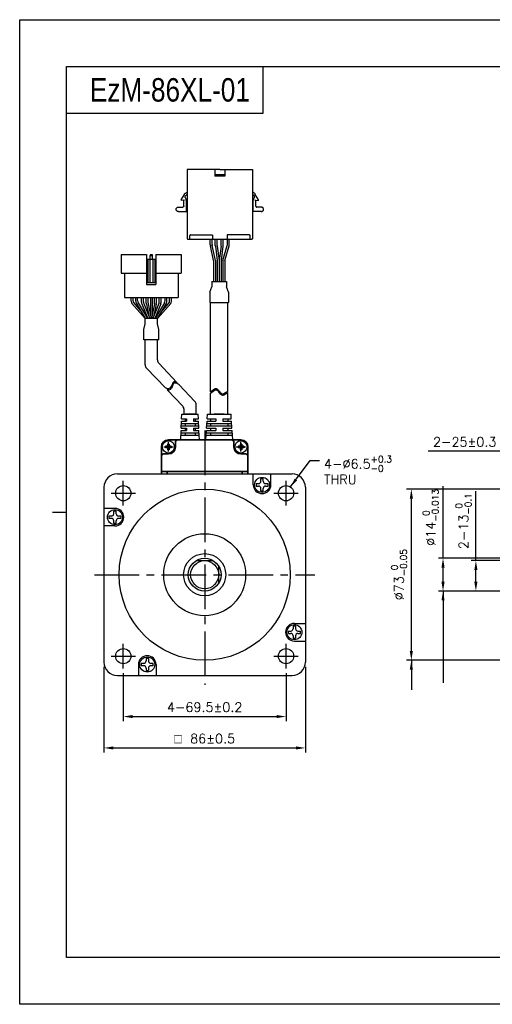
# Model space of a CAD drawing. Header units: millimetres. Extents: x 0 to 594, y 0 to 420.
# Tile 1 of 4: x 0 to 202, y 0 to 420. Entities that reach past the tile are written whole.
import ezdxf

# ---------------------------------------------------------------- set-up
doc = ezdxf.new("R2010")
doc.units = ezdxf.units.MM
doc.header["$PDSIZE"] = -1
for name, pattern in [('AI-Linetype-1', [7.92, 5.04, -2.88]), ('AI-Linetype-2', [7.92, 5.04, -2.88]), ('CENTER2', [28.575, 19.05, -3.175, 3.175, -3.175])]:
    doc.linetypes.add(name, pattern=pattern)
doc.layers.add('DIM', color=3, linetype='Continuous')
doc.layers.add('Layer 1', color=7, linetype='Continuous')
doc.layers.add('Visible (ISO)', color=7, linetype='Continuous', lineweight=35)
doc.styles.add('H', font='txt')
doc.styles.get("Standard").update_dxf_attribs({"font": 'txt.shx', "bigfont": 'whgtxt.shx'})
doc.dimstyles.new('ISO-25', dxfattribs={"dimtxt": 2.5, "dimasz": 2.5, "dimexe": 1.25, "dimexo": 0.625, "dimtad": 1, "dimtxsty": 'Standard', "dimcen": 2.5, "dimadec": 0, "dimazin": 0, "dimtfac": 1, "dimtmove": 0, "dimatfit": 3, "dimfxl": 0, "dimarcsym": 0})

# ---------------------------------------------------------------- blocks, each defined once
blk = doc.blocks.new('*D15')
at = {"color": 8, "lineweight": -2}
for p, q in [((209.75, 235.9), (174.42, 235.9)), ((209.75, 191.25), (209.75, 237.9)), ((230.75, 235.9), (213.75, 235.9)), ((234.75, 191.25), (234.75, 237.9))]:
    blk.add_line(p, q, dxfattribs=at)
at = {"color": 8}
for points in [[(213.75, 236.57), (213.75, 235.24), (209.75, 235.9)], [(230.75, 236.57), (230.75, 235.24), (234.75, 235.9)]]:
    blk.add_solid(points, dxfattribs=at)
at = {"layer": 'Defpoints', "color": 0}
for p in [(209.75, 235.9), (209.75, 189.25), (234.75, 189.25)]:
    blk.add_point(p, dxfattribs=at)
at = {"color": 3, "insert": (190.08, 239.9), "char_height": 4, "attachment_point": 5}
blk.add_mtext('\\A1;2-25±0.3', dxfattribs=at)
blk = doc.blocks.new('*D16')
at = {"color": 8, "lineweight": -2}
for p, q in [((243.15, 219.75), (165.28, 219.75)), ((167.28, 215.75), (167.28, 150.75)), ((243.15, 146.75), (165.28, 146.75))]:
    blk.add_line(p, q, dxfattribs=at)
at = {"color": 8}
for points in [[(166.62, 215.75), (167.95, 215.75), (167.28, 219.75)], [(166.62, 150.75), (167.95, 150.75), (167.28, 146.75)]]:
    blk.add_solid(points, dxfattribs=at)
at = {"layer": 'Defpoints', "color": 0}
for p in [(245.15, 219.75), (167.28, 146.75), (245.15, 146.75)]:
    blk.add_point(p, dxfattribs=at)
at = {"color": 3, "insert": (162.02, 183.25), "char_height": 4, "attachment_point": 5, "rotation": 90}
blk.add_mtext('\\A1;%%C73{\\H2.800000;\\S 0^ -0.05;}', dxfattribs=at)
blk = doc.blocks.new('*D19')
at = {"color": 8, "lineweight": -2}
for p, q in [((36.01, 143.95), (36.01, 107.35)), ((122.01, 143.95), (122.01, 107.35)), ((40.01, 109.35), (118.01, 109.35))]:
    blk.add_line(p, q, dxfattribs=at)
at = {"color": 8}
for points in [[(40.01, 110.01), (40.01, 108.68), (36.01, 109.35)], [(118.01, 110.01), (118.01, 108.68), (122.01, 109.35)]]:
    blk.add_solid(points, dxfattribs=at)
at = {"layer": 'Defpoints', "color": 0}
for p in [(36.01, 145.95), (122.01, 145.95), (122.01, 109.35)]:
    blk.add_point(p, dxfattribs=at)
at = {"color": 3, "insert": (79.01, 113.35), "char_height": 4, "attachment_point": 5}
blk.add_mtext('\\A1;{\\Famgdt|c129;o} 86±0.5', dxfattribs=at)
blk = doc.blocks.new('*D10')
at = {"color": 8, "lineweight": -2}
for p, q in [((44.26, 141.25), (44.26, 120.75)), ((113.76, 141.25), (113.76, 120.75)), ((48.26, 122.75), (109.76, 122.75))]:
    blk.add_line(p, q, dxfattribs=at)
at = {"color": 8}
for points in [[(48.26, 123.41), (48.26, 122.08), (44.26, 122.75)], [(109.76, 123.41), (109.76, 122.08), (113.76, 122.75)]]:
    blk.add_solid(points, dxfattribs=at)
at = {"layer": 'Defpoints', "color": 0}
for p in [(44.26, 143.25), (113.76, 143.25), (113.76, 122.75)]:
    blk.add_point(p, dxfattribs=at)
at = {"color": 3, "insert": (79.01, 126.75), "char_height": 4, "attachment_point": 5}
blk.add_mtext('\\A1;4-69.5±0.2', dxfattribs=at)
blk = doc.blocks.new('*D12')
at = {"color": 8, "lineweight": -2}
for p, q in [((194.85, 189.25), (194.85, 218.92)), ((207.75, 189.25), (192.85, 189.25)), ((194.85, 180.25), (194.85, 185.25)), ((208.75, 176.25), (192.85, 176.25))]:
    blk.add_line(p, q, dxfattribs=at)
at = {"color": 8}
for points in [[(194.18, 185.25), (195.51, 185.25), (194.85, 189.25)], [(194.18, 180.25), (195.51, 180.25), (194.85, 176.25)]]:
    blk.add_solid(points, dxfattribs=at)
at = {"layer": 'Defpoints', "color": 0}
for p in [(194.85, 189.25), (209.75, 189.25), (210.75, 176.25)]:
    blk.add_point(p, dxfattribs=at)
at = {"color": 3, "insert": (189.58, 206.09), "char_height": 4, "attachment_point": 5, "rotation": 90}
blk.add_mtext('\\A1;2-13{\\H2.800000;\\S 0^ -0.1;}', dxfattribs=at)
blk = doc.blocks.new('*D13')
at = {"color": 8, "lineweight": -2}
for p, q in [((180.82, 190.25), (180.82, 221.05)), ((234.48, 190.25), (178.82, 190.25)), ((180.82, 180.25), (180.82, 186.25)), ((208.75, 176.25), (178.82, 176.25))]:
    blk.add_line(p, q, dxfattribs=at)
at = {"color": 8}
for points in [[(180.15, 186.25), (181.49, 186.25), (180.82, 190.25)], [(180.15, 180.25), (181.49, 180.25), (180.82, 176.25)]]:
    blk.add_solid(points, dxfattribs=at)
at = {"layer": 'Defpoints', "color": 0}
for p in [(180.82, 190.25), (236.48, 190.25), (210.75, 176.25)]:
    blk.add_point(p, dxfattribs=at)
at = {"color": 3, "insert": (175.55, 207.65), "char_height": 4, "attachment_point": 5, "rotation": 90}
blk.add_mtext('\\A1;%%C14{\\H2.800000;\\S 0^ -0.013;}', dxfattribs=at)

msp = doc.modelspace()

# ---------------------------------------------------------------- linework, layer by layer
for p, q in [((103.8419, 400), (103.8419, 380)), ((103.8419, 380), (20, 380)), ((68.9933, 343.1833), (68.9933, 342.8967)), ((81.4246, 323.986), (81.4246, 326.2657)), ((82.7619, 317.2657), (81.4654, 323.584)), ((82.2246, 324.0672), (82.2246, 326.2657)), ((83.5785, 317.2657), (82.2654, 323.6652)), ((83.5607, 323.6712), (83.5607, 326.2657)), ((83.5782, 323.4076), (84.3946, 317.2657)), ((84.3607, 323.7241), (84.3607, 326.2657)), ((84.3782, 323.4606), (85.2016, 317.2657)), ((84.6414, 326.2684), (84.6414, 326.2577)), ((86.0433, 323.4606), (85.2198, 317.2657)), ((86.8433, 323.4076), (86.0268, 317.2657)), ((86.0607, 323.7241), (86.0607, 326.2657)), ((86.8429, 317.2657), (88.662, 323.7154)), ((86.8607, 323.6712), (86.8607, 326.2657)), ((87.6741, 317.2657), (89.462, 323.6047)), ((88.7371, 324.2583), (88.7371, 326.2657)), ((89.5371, 324.1476), (89.5371, 326.2657)), ((54.2193, 319.874), (54.2193, 307.074)), ((55.9193, 319.874), (55.7193, 319.374)), ((55.7193, 317.874), (55.7193, 319.374)), ((55.7193, 319.374), (56.7193, 319.374)), ((55.9193, 319.874), (56.5193, 319.874)), ((56.5193, 319.874), (56.7193, 319.374)), ((56.7193, 317.874), (56.7193, 319.374)), ((58.2193, 319.874), (58.2193, 307.074)), ((58.2193, 319.874), (69.0193, 319.874)), ((69.0193, 319.874), (69.0193, 311.874)), ((54.2193, 317.874), (58.2193, 317.874)), ((54.7193, 317.874), (54.7193, 307.874)), ((55.6193, 317.874), (55.6193, 307.874)), ((56.8193, 317.874), (56.8193, 307.874)), ((57.7193, 317.874), (57.7193, 307.874)), ((82.7619, 317.2657), (82.7619, 308.309)), ((83.5785, 317.2657), (83.5785, 308.309)), ((84.3946, 317.2657), (84.3946, 308.309)), ((85.2016, 317.2657), (85.2016, 308.309)), ((86.0268, 317.2657), (86.0268, 308.309)), ((86.8429, 317.2657), (86.8429, 308.309)), ((87.6741, 317.2657), (87.6741, 308.309)), ((43.4193, 311.874), (54.2193, 311.874)), ((44.7193, 311.874), (44.7193, 301.474)), ((58.2193, 311.874), (69.0193, 311.874)), ((67.7193, 311.874), (67.7193, 301.474)), ((54.2193, 307.874), (58.2193, 307.874)), ((54.2193, 307.074), (58.2193, 307.074)), ((82.1198, 308.309), (88.3198, 308.309)), ((82.1198, 308.309), (82.1198, 306.0603)), ((88.3198, 308.309), (88.3198, 306.0603)), ((81.2198, 303.7358), (82.1198, 306.0603)), ((81.2198, 303.7358), (81.2198, 299.3246)), ((89.2198, 303.7344), (88.3198, 306.0603)), ((89.2198, 303.7344), (89.2198, 299.3246)), ((44.7193, 301.474), (67.7193, 301.474)), ((49.5786, 301.474), (62.8786, 301.474)), ((55.8286, 301.474), (55.8286, 294.3568)), ((56.6286, 301.474), (56.6286, 294.3568)), ((81.2198, 299.3246), (89.2198, 299.3246)), ((81.47, 261.2515), (81.47, 299.3246)), ((88.97, 261.4824), (88.97, 299.3246)), ((53.6193, 272.7774), (53.6193, 283.4896)), ((58.8193, 283.4896), (53.6193, 283.4896)), ((58.8193, 274.8562), (58.8193, 283.4896)), ((59.3705, 273.4774), (67.1722, 265.2791)), ((54.1705, 271.3986), (62.2387, 262.9202)), ((63.0495, 262.0682), (69.6564, 255.1255)), ((68.1026, 264.3014), (74.8564, 257.2043)), ((81.47, 261.2515), (83.1994, 262.4782)), ((81.47, 260.677), (83.1994, 261.9037)), ((81.47, 251.7518), (81.47, 260.677)), ((83.1994, 262.4782), (83.6087, 262.656)), ((83.1994, 261.9037), (83.6087, 262.0816)), ((83.6087, 262.656), (83.9943, 262.6787)), ((83.6087, 262.0816), (83.9943, 262.1042)), ((83.9943, 262.6787), (84.2611, 262.5692)), ((83.9943, 262.1042), (84.2611, 261.9947)), ((84.2611, 262.5692), (84.5068, 262.3671)), ((84.2611, 261.9947), (84.5068, 261.7926)), ((84.5068, 262.3671), (84.7415, 262.0995)), ((84.5068, 261.7926), (84.7415, 261.525)), ((84.7415, 262.0995), (84.9755, 261.7936)), ((84.7415, 261.525), (84.9755, 261.2191)), ((84.9755, 261.7936), (85.2198, 261.4764)), ((84.9755, 261.2191), (85.2198, 260.9019)), ((85.2198, 261.4764), (85.5297, 261.1223)), ((85.2198, 260.9019), (85.5297, 260.5478)), ((85.5297, 261.1223), (85.8623, 260.8145)), ((85.5297, 260.5478), (85.8623, 260.2401)), ((85.8623, 260.8145), (86.2113, 260.5777)), ((86.2113, 260.5777), (86.5717, 260.4362)), ((86.5717, 260.4362), (86.9378, 260.4144)), ((86.9378, 260.4144), (87.2534, 260.5042)), ((87.2534, 260.5042), (88.97, 261.4824)), ((87.2534, 259.9297), (88.97, 260.9079)), ((88.97, 251.7518), (88.97, 260.9079)), ((85.8623, 260.2401), (86.2113, 260.0032)), ((86.2113, 260.0032), (86.5717, 259.8617)), ((86.5717, 259.8617), (86.9378, 259.8399)), ((86.9378, 259.8399), (87.2534, 259.9297)), ((70.2076, 251.7518), (70.2076, 253.7467)), ((75.4076, 251.7518), (75.4076, 255.8255)), ((68.9911, 245.7518), (69.1274, 248.7518)), ((69.1274, 248.7518), (71.2638, 248.7518)), ((69.1729, 249.7518), (69.2638, 251.7518)), ((69.1729, 249.7518), (71.2638, 249.7518)), ((69.2638, 251.7518), (76.2638, 251.7518)), ((70.2076, 251.7518), (75.4958, 251.7518)), ((72.8076, 251.7518), (70.6138, 251.7518)), ((70.6138, 251.7518), (74.9138, 251.7518)), ((70.6138, 249.7518), (70.6138, 248.7518)), ((71.2638, 249.7518), (71.2638, 248.7518)), ((74.2638, 249.7518), (76.3547, 249.7518)), ((74.2638, 249.7518), (76.3547, 249.7518)), ((74.2638, 249.7518), (74.2638, 248.7518)), ((74.2638, 248.7518), (76.4002, 248.7518)), ((74.2638, 248.7518), (76.4002, 248.7518)), ((74.9138, 249.7518), (74.9138, 248.7518)), ((76.3547, 249.7518), (76.2638, 251.7518)), ((76.5365, 245.7518), (76.4002, 248.7518)), ((79.8547, 245.7518), (80.0593, 248.7518)), ((80.0593, 248.7518), (83.72, 248.7518)), ((80.1274, 249.7518), (80.2638, 251.7518)), ((80.1274, 249.7518), (83.72, 249.7518)), ((80.2638, 251.7518), (90.2638, 251.7518)), ((81.47, 249.7518), (81.47, 248.7518)), ((85.2638, 251.7518), (83.07, 251.7518)), ((83.07, 251.7518), (87.37, 251.7518)), ((83.72, 249.7518), (83.72, 248.7518)), ((86.72, 249.7518), (88.8109, 249.7518)), ((86.72, 249.7518), (90.4002, 249.7518)), ((86.72, 249.7518), (86.72, 248.7518)), ((86.72, 248.7518), (88.8564, 248.7518)), ((86.72, 248.7518), (90.4683, 248.7518)), ((88.97, 249.7518), (88.97, 248.7518)), ((90.4002, 249.7518), (90.2638, 251.7518)), ((90.6729, 245.7518), (90.4683, 248.7518)), ((68.7638, 240.7518), (68.9456, 244.7518)), ((68.9002, 243.7518), (76.6274, 243.7518)), ((68.9456, 244.7518), (71.2638, 244.7518)), ((68.9911, 245.7518), (71.2638, 245.7518)), ((69.0365, 246.7518), (76.4911, 246.7518)), ((69.082, 247.7518), (76.4456, 247.7518)), ((70.6138, 247.7518), (70.6138, 246.7518)), ((70.6138, 245.7518), (70.6138, 244.7518)), ((70.6138, 243.7518), (70.6138, 242.7518)), ((71.2638, 245.7518), (71.2638, 244.7518)), ((74.2638, 245.7518), (76.5365, 245.7518)), ((74.2638, 245.7518), (74.2638, 244.7518)), ((74.2638, 244.7518), (76.582, 244.7518)), ((74.9138, 247.7518), (74.9138, 246.7518)), ((74.9138, 245.7518), (74.9138, 244.7518)), ((74.9138, 243.7518), (74.9138, 242.7518)), ((76.7638, 240.7518), (76.582, 244.7518)), ((79.5138, 240.7518), (79.7865, 244.7518)), ((79.7183, 243.7518), (90.8093, 243.7518)), ((79.7865, 244.7518), (83.72, 244.7518)), ((79.8547, 245.7518), (83.72, 245.7518)), ((79.9229, 246.7518), (90.6047, 246.7518)), ((79.9911, 247.7518), (90.5365, 247.7518)), ((81.47, 247.7518), (81.47, 246.7518)), ((81.47, 245.7518), (81.47, 244.7518)), ((81.47, 243.7518), (81.47, 242.7518)), ((83.72, 245.7518), (83.72, 244.7518)), ((86.72, 245.7518), (90.6729, 245.7518)), ((86.72, 245.7518), (86.72, 244.7518)), ((86.72, 244.7518), (90.7411, 244.7518)), ((88.97, 247.7518), (88.97, 246.7518)), ((88.97, 245.7518), (88.97, 244.7518)), ((88.97, 243.7518), (88.97, 242.7518)), ((91.0138, 240.7518), (90.7411, 244.7518)), ((68.7638, 240.7518), (76.7638, 240.7518)), ((68.8547, 242.7518), (76.6729, 242.7518)), ((79.5138, 240.7518), (91.0138, 240.7518)), ((79.6502, 242.7518), (90.8774, 242.7518)), ((80.0773, 240.7518), (88.0773, 240.7518)), ((41.7138, 226.2518), (116.3138, 226.2518)), ((99.7979, 221.5706), (99.7979, 226.2518)), ((103.0346, 223.1066), (103.0346, 224.1208)), ((104.039, 223.1066), (104.039, 224.1252)), ((107.2979, 221.5706), (107.2979, 226.2518)), ((36.0138, 220.5518), (36.0138, 145.9518)), ((100.9978, 221.0569), (102.0346, 221.0569)), ((101.0024, 222.1066), (102.0346, 222.1066)), ((103.0346, 219.0204), (103.0346, 220.0569)), ((104.039, 219.016), (104.039, 220.0569)), ((105.039, 222.1066), (106.0935, 222.1066)), ((105.039, 221.0569), (106.0981, 221.0569)), ((122.0138, 220.5518), (122.0138, 145.9518)), ((40.6951, 211.536), (36.0138, 211.536)), ((40.159, 209.277), (40.159, 210.3315)), ((41.2087, 209.277), (41.2087, 210.3361)), ((39.159, 208.277), (38.1405, 208.277)), ((39.159, 207.2726), (38.1448, 207.2726)), ((40.159, 205.2404), (40.159, 206.2726)), ((41.2087, 205.2358), (41.2087, 206.2726)), ((43.2497, 208.277), (42.2087, 208.277)), ((43.2453, 207.2726), (42.2087, 207.2726)), ((40.6951, 204.036), (36.0138, 204.036)), ((75.4082, 189.2518), (82.6194, 189.2518)), ((85.0138, 179.6463), (85.0138, 186.8574)), ((116.8189, 161.2678), (116.8189, 160.2311)), ((117.3325, 162.4677), (122.0138, 162.4677)), ((117.8686, 161.2632), (117.8686, 160.2311)), ((114.7779, 158.2266), (115.8189, 158.2266)), ((114.7823, 159.2311), (115.8189, 159.2311)), ((116.8189, 157.2266), (116.8189, 156.1675)), ((117.8686, 157.2266), (117.8686, 156.1721)), ((118.8686, 159.2311), (119.8828, 159.2311)), ((118.8686, 158.2266), (119.8871, 158.2266)), ((117.3325, 154.9677), (122.0138, 154.9677)), ((53.9886, 147.4877), (53.9886, 146.4468)), ((54.993, 147.4833), (54.993, 146.4468)), ((50.7297, 144.9331), (50.7297, 140.2518)), ((52.9886, 145.4468), (51.9295, 145.4468)), ((52.9886, 144.3971), (51.9341, 144.3971)), ((53.9886, 143.3971), (53.9886, 142.3785)), ((54.993, 143.3971), (54.993, 142.3829)), ((57.0298, 145.4468), (55.993, 145.4468)), ((57.0252, 144.3971), (55.993, 144.3971)), ((58.2297, 144.9331), (58.2297, 140.2518)), ((41.7138, 140.2518), (116.3138, 140.2518))]:
    msp.add_line(p, q)
at = {"color": 0}
for p, q in [((92.7976, 326.2657), (72.1523, 326.2657)), ((43.4193, 319.874), (43.4193, 311.874)), ((43.4193, 319.874), (54.2193, 319.874)), ((47.6407, 299.9284), (47.6407, 301.474)), ((48.4407, 300.1454), (48.4407, 301.474)), ((49.5786, 300.0006), (49.5786, 301.474)), ((49.8528, 298.9898), (53.6692, 292.474)), ((50.3786, 300.2177), (50.3786, 301.474)), ((50.6528, 299.2068), (54.5964, 292.474)), ((52.0601, 299.48), (52.0601, 301.474)), ((52.2033, 298.7366), (54.7108, 292.474)), ((52.8601, 299.6342), (52.8601, 301.474)), ((53.0033, 298.8908), (55.5725, 292.474)), ((54.0786, 299.093), (54.0786, 301.474)), ((54.8786, 299.1378), (54.8786, 301.474)), ((59.4353, 298.8908), (56.8661, 292.474)), ((57.5786, 299.1378), (57.5786, 301.474)), ((60.2353, 298.7366), (57.7279, 292.474)), ((61.8043, 299.2068), (57.8608, 292.474)), ((58.3786, 299.094), (58.3786, 301.474)), ((62.6043, 298.9898), (58.7879, 292.474)), ((59.5786, 299.6342), (59.5786, 301.474)), ((60.3786, 299.48), (60.3786, 301.474)), ((62.0786, 300.2177), (62.0786, 301.474)), ((62.8786, 300.0006), (62.8786, 301.474)), ((63.9979, 300.1454), (63.9979, 301.474)), ((64.7979, 299.9284), (64.7979, 301.474)), ((52.9994, 287.8993), (53.6199, 290.2253)), ((58.8191, 292.474), (53.6199, 292.474)), ((53.6199, 290.2253), (53.6199, 292.474)), ((58.8191, 290.2253), (58.8191, 292.474)), ((59.4392, 287.9007), (58.8191, 290.2253)), ((52.9994, 283.4896), (52.9994, 287.8993)), ((59.4392, 283.4896), (59.4392, 287.9007)), ((59.4392, 283.4896), (52.9994, 283.4896)), ((65.2355, 264.7301), (65.0887, 264.374)), ((65.393, 265.0493), (65.2355, 264.7301)), ((65.578, 265.3081), (65.393, 265.0493)), ((65.7267, 264.7532), (65.5416, 264.4944)), ((65.8073, 265.4829), (65.578, 265.3081)), ((65.956, 264.928), (65.7267, 264.7532)), ((66.1857, 265.5609), (65.8073, 265.4829)), ((66.3344, 265.0059), (65.956, 264.928)), ((66.627, 265.495), (66.1857, 265.5609)), ((66.7757, 264.9401), (66.3344, 265.0059)), ((67.1521, 265.3003), (66.627, 265.495)), ((67.2404, 264.7678), (66.7757, 264.9401)), ((67.1722, 265.2791), (67.0917, 265.3227)), ((68.1026, 264.3014), (67.2404, 264.7678)), ((62.8819, 262.6281), (62.2387, 262.9202)), ((63.2222, 262.539), (62.8819, 262.6281)), ((63.3708, 261.9841), (63.0306, 262.0732)), ((63.5502, 262.5339), (63.2222, 262.539)), ((63.6989, 261.979), (63.3708, 261.9841)), ((63.8982, 262.6497), (63.5502, 262.5339)), ((64.0469, 262.0948), (63.6989, 261.979)), ((64.2097, 262.8797), (63.8982, 262.6497)), ((64.3584, 262.3248), (64.0469, 262.0948)), ((64.4855, 263.1988), (64.2097, 262.8797)), ((64.6342, 262.6439), (64.3584, 262.3248)), ((64.7272, 263.5821), (64.4855, 263.1988)), ((64.8758, 263.0272), (64.6342, 262.6439)), ((64.9348, 264.0044), (64.7272, 263.5821)), ((65.0835, 263.4495), (64.8758, 263.0272)), ((65.0887, 264.374), (64.9348, 264.0044)), ((65.2374, 263.8191), (65.0835, 263.4495)), ((65.3842, 264.1752), (65.2374, 263.8191)), ((65.5416, 264.4944), (65.3842, 264.1752))]:
    msp.add_line(p, q, dxfattribs=at)
at = {"lineweight": 35}
for p, q in [((74.9138, 251.7518), (72.8076, 251.7518)), ((87.37, 251.7518), (85.2638, 251.7518)), ((76.7003, 240.7518), (68.8273, 240.7518)), ((77.8868, 240.7518), (80.1408, 240.7518)), ((88.0138, 240.7518), (80.1408, 240.7518)), ((89.1565, 240.7518), (81.2835, 240.7518))]:
    msp.add_line(p, q, dxfattribs=at)
at = {"color": 1, "linetype": 'CENTER2'}
for p, q in [((79.0138, 244.7518), (79.0138, 136.2518)), ((44.2638, 212.7518), (44.2638, 223.2518)), ((113.7638, 212.7518), (113.7638, 223.2518)), ((39.0138, 218.0018), (49.5138, 218.0018)), ((108.5138, 218.0018), (119.0138, 218.0018)), ((32.0138, 183.2518), (126.0138, 183.2518)), ((44.2638, 143.2518), (44.2638, 153.7518)), ((113.7638, 143.2518), (113.7638, 153.7518)), ((39.0138, 148.5018), (49.5138, 148.5018)), ((108.5138, 148.5018), (119.0138, 148.5018))]:
    msp.add_line(p, q, dxfattribs=at)
at = {"linetype": 'Continuous'}
for p, q in [((62.2638, 238.1018), (62.2638, 237.4018)), ((63.0138, 238.1018), (62.2638, 238.1018)), ((63.0138, 237.4018), (62.2638, 237.4018)), ((63.8638, 239.0018), (63.1638, 239.0018)), ((63.1638, 239.0018), (63.1638, 238.2518)), ((63.1638, 237.2518), (63.1638, 236.5018)), ((63.8638, 236.5018), (63.1638, 236.5018)), ((63.8638, 239.0018), (63.8638, 238.2518)), ((63.8638, 237.2518), (63.8638, 236.5018)), ((64.7638, 238.1018), (64.0138, 238.1018)), ((64.7638, 237.4018), (64.0138, 237.4018)), ((64.7638, 238.1018), (64.7638, 237.4018)), ((93.2638, 238.1018), (93.2638, 237.4018)), ((94.0138, 238.1018), (93.2638, 238.1018)), ((94.0138, 237.4018), (93.2638, 237.4018)), ((94.8638, 239.0018), (94.1638, 239.0018)), ((94.1638, 239.0018), (94.1638, 238.2518)), ((94.1638, 237.2518), (94.1638, 236.5018)), ((94.8638, 236.5018), (94.1638, 236.5018)), ((94.8638, 239.0018), (94.8638, 238.2518)), ((94.8638, 237.2518), (94.8638, 236.5018)), ((95.7638, 238.1018), (95.0138, 238.1018)), ((95.7638, 237.4018), (95.0138, 237.4018)), ((95.7638, 238.1018), (95.7638, 237.4018))]:
    msp.add_line(p, q, dxfattribs=at)
at = {"color": 4}
msp.add_line((14, 210), (20, 210), dxfattribs=at)
at = {"color": 6}
msp.add_lwpolyline([(0, 420), (594, 420), (594, 0), (0, 0)], close=True, dxfattribs=at)
at = {"color": 4}
msp.add_lwpolyline([(20, 400), (574, 400), (574, 20), (20, 20)], close=True, dxfattribs=at)
for centre, radius in [((63.5138, 237.7518), 2.6), ((94.5138, 237.7518), 2.6), ((103.5479, 221.5706), 3.204), ((44.2638, 218.0018), 3.25), ((79.0138, 183.2518), 36.5), ((113.7638, 218.0018), 3.25), ((40.6951, 207.786), 3.204), ((79.0138, 183.2518), 17.5), ((79.0138, 183.2518), 9), ((79.0138, 183.2518), 7), ((79.0138, 183.2518), 6), ((117.3325, 158.7177), 3.204), ((44.2638, 148.5018), 3.25), ((113.7638, 148.5018), 3.25), ((54.4797, 144.9331), 3.204)]:
    msp.add_circle(centre, radius)
for centre, radius, start, end in [((83.4246, 323.986), 2, 180, 191.595436), ((84.2246, 324.0672), 2, 180, 191.595436), ((85.5607, 323.6712), 2, 180, 187.571875), ((86.3607, 323.7241), 2, 180, 187.571875), ((84.0607, 323.7241), 2, 352.428125, 0), ((84.8607, 323.6712), 2, 352.428125, 0), ((86.7371, 324.2583), 2, 344.249037, 0), ((87.5371, 324.1476), 2, 344.249037, 0), ((56.0786, 299.093), 2, 180, 192.18873), ((56.8786, 299.1378), 2, 180, 191.729285), ((55.5786, 299.1378), 2, 348.270715, 0), ((56.3786, 299.094), 2, 347.756403, 0), ((60.8193, 274.8562), 2, 180, 223.580034), ((55.6193, 272.7774), 2, 180, 223.580034), ((73.4076, 255.8255), 2, 0, 43.580034), ((68.2076, 253.7467), 2, 0, 43.580034), ((41.7138, 220.5518), 5.7, 90, 180), ((102.0346, 223.1066), 1, 270, 360), ((103.5479, 221.5706), 2.6014, 79.119317, 101.38172), ((105.039, 223.1066), 1, 180, 270), ((116.3138, 220.5518), 5.7, 0, 90), ((103.5479, 221.5706), 3.75, 180, 0), ((103.5479, 221.5706), 2.6014, 168.108964, 191.3888), ((102.0346, 220.0569), 1, 0, 90), ((103.5479, 221.5706), 2.6014, 258.61828, 280.880683), ((105.039, 220.0569), 1, 90, 180), ((103.5479, 221.5706), 2.6014, 348.6112, 11.891036), ((40.6951, 207.786), 2.6014, 78.6112, 101.891036), ((40.6951, 207.786), 3.75, 270, 90), ((40.6951, 207.786), 2.6014, 169.119317, 191.38172), ((39.159, 209.277), 1, 270, 0), ((39.159, 206.2726), 1, 0, 90), ((42.2087, 209.277), 1, 180, 270), ((42.2087, 206.2726), 1, 90, 180), ((40.6951, 207.786), 2.6014, 348.61828, 10.880683), ((40.6951, 207.786), 2.6014, 258.108964, 281.3888), ((117.3325, 158.7177), 3.75, 90, 270), ((115.8189, 160.2311), 1, 270, 360), ((117.3325, 158.7177), 2.6014, 78.108964, 101.3888), ((118.8686, 160.2311), 1, 180, 270), ((117.3325, 158.7177), 2.6014, 168.61828, 190.880683), ((115.8189, 157.2266), 1, 0, 90), ((117.3325, 158.7177), 2.6014, 258.6112, 281.891036), ((118.8686, 157.2266), 1, 90, 180), ((117.3325, 158.7177), 2.6014, 349.119317, 11.38172), ((54.4797, 144.9331), 3.75, 0, 180), ((54.4797, 144.9331), 2.6014, 78.61828, 100.880683), ((41.7138, 145.9518), 5.7, 180, 270), ((54.4797, 144.9331), 2.6014, 168.6112, 191.891036), ((52.9886, 146.4468), 1, 270, 0), ((52.9886, 143.3971), 1, 0, 90), ((55.993, 146.4468), 1, 180, 270), ((55.993, 143.3971), 1, 90, 180), ((54.4797, 144.9331), 2.6014, 348.108964, 11.3888), ((116.3138, 145.9518), 5.7, 270, 0), ((54.4797, 144.9331), 2.6014, 259.119317, 281.38172)]:
    msp.add_arc(centre, radius, start, end)
at = {"color": 0}
for centre, start, end in [((49.6407, 299.9284), 180, 210.358277), ((50.4407, 300.1454), 180, 203.791628), ((51.5786, 300.0006), 180, 210.358277), ((52.3786, 300.2177), 180, 210.358277), ((54.0601, 299.48), 180.000001, 201.819992), ((54.8601, 299.6342), 180.000001, 201.819992), ((57.5786, 299.6342), 338.180009, 0), ((58.3786, 299.48), 338.180009, 0), ((60.0786, 300.2177), 329.641723, 0), ((60.8786, 300.0006), 329.641723, 0), ((61.9979, 300.1454), 336.208372, 0), ((62.7979, 299.9284), 329.641723, 0)]:
    msp.add_arc(centre, 2, start, end, dxfattribs=at)
at = {"linetype": 'Continuous'}
for centre, start, end in [((63.0138, 238.2518), 269.999999, 0.000009), ((63.0138, 237.2518), 359.999995, 89.999997), ((64.0138, 238.2518), 180, 270.000003), ((64.0138, 237.2518), 89.999997, 180), ((94.0138, 238.2518), 269.999999, 0.000009), ((94.0138, 237.2518), 359.999995, 89.999997), ((95.0138, 238.2518), 180, 270.000003), ((95.0138, 237.2518), 89.999997, 180)]:
    msp.add_arc(centre, 0.15, start, end, dxfattribs=at)
at = {"layer": 'DIM', "color": 0}
for p, q in [((47.915, 298.9176), (53.6199, 292.474)), ((48.6107, 299.3386), (51.6772, 295.875)), ((54.1237, 298.6707), (55.3329, 293.0724)), ((54.9203, 298.7313), (56.2195, 292.474)), ((57.5368, 298.7313), (56.2377, 292.474)), ((58.3331, 298.6698), (57.1334, 293.1417)), ((64.5237, 298.9176), (58.8188, 292.474)), ((63.8279, 299.3386), (60.7614, 295.875))]:
    msp.add_line(p, q, dxfattribs=at)
at = {"layer": 'DIM', "color": 8}
for p, q in [((63.5138, 235.7518), (63.5138, 239.7518)), ((94.5138, 235.7518), (94.5138, 239.7518)), ((61.5138, 237.7518), (65.5138, 237.7518)), ((92.5138, 237.7518), (96.5138, 237.7518))]:
    msp.add_line(p, q, dxfattribs=at)
at = {"layer": 'Layer 1', "color": 7, "lineweight": 25}
for points in [[(71.5739, 356.0864), (71.5739, 345.3819)], [(85.5286, 356.0864), (71.5739, 356.0864)], [(83.3303, 356.0864), (83.3303, 353.2193)], [(87.6313, 356.0864), (87.6313, 353.2193), (83.3303, 353.2193)], [(87.6313, 353.7926), (83.3303, 353.7926)], [(85.5286, 356.0864), (99.3876, 356.0864)], [(99.3876, 356.0864), (99.3876, 345.3819)], [(68.9933, 343.1833), (70.3313, 345.4772)], [(70.3313, 345.4772), (70.427, 345.6681), (70.7136, 345.9551), (70.9048, 346.0508), (71.0959, 346.2418), (71.2871, 346.2418), (71.5739, 346.385)], [(70.8093, 343.9479), (70.7136, 344.1389), (70.7136, 344.7125), (70.8093, 344.9035), (71.1916, 345.2862), (71.3828, 345.3819), (71.5739, 345.3819)], [(71.5739, 345.3819), (71.5739, 326.4568)], [(100.6302, 345.4772), (100.5347, 345.6681), (100.2479, 345.9551), (100.0568, 346.0508), (99.8656, 346.2418), (99.6745, 346.2418), (99.3876, 346.385)], [(100.1522, 343.9479), (100.2479, 344.1389), (100.2479, 344.7125), (100.1522, 344.9035), (99.7699, 345.2862), (99.5788, 345.3819), (99.3876, 345.3819)], [(99.3876, 345.3819), (99.3876, 326.4568)], [(102.064, 343.1833), (100.6302, 345.4772)], [(70.0447, 342.9924), (68.9933, 342.8967)], [(70.0447, 340.4115), (70.0447, 340.3158), (69.949, 340.2202), (69.949, 340.1245), (69.8535, 340.1245), (69.7579, 340.0292), (69.6624, 340.0292)], [(70.0447, 340.4115), (70.0447, 342.9924)], [(71.2871, 343.0877), (70.8093, 343.9479)], [(71.2871, 338.1177), (71.2871, 343.0877)], [(99.6745, 343.0877), (100.1522, 343.9479)], [(99.6745, 338.1177), (99.6745, 343.0877)], [(100.917, 340.4115), (100.917, 342.9924)], [(100.917, 342.9924), (102.064, 342.8967)], [(100.917, 340.4115), (100.917, 340.3158), (101.0125, 340.2202), (101.0125, 340.1245), (101.1082, 340.1245), (101.2037, 340.0292), (101.2994, 340.0292)], [(67.8464, 338.1177), (67.464, 338.1177), (66.8904, 338.691), (66.8904, 339.4556), (67.464, 340.0292), (67.8464, 340.0292)], [(67.8464, 340.0292), (69.6624, 340.0292)], [(67.8464, 338.1177), (71.2871, 338.1177)], [(103.1154, 338.1177), (99.6745, 338.1177)], [(103.1154, 340.0292), (101.2994, 340.0292)], [(103.1154, 338.1177), (103.4977, 338.1177), (104.0712, 338.691), (104.0712, 339.4556), (103.4977, 340.0292), (103.1154, 340.0292)], [(72.8165, 328.2729), (72.6254, 327.986)], [(72.6254, 326.2657), (72.6254, 327.986)], [(73.0077, 328.2729), (72.8165, 328.2729)], [(73.0077, 328.2729), (82.0877, 328.2729)], [(82.0877, 328.2729), (82.1834, 328.2729), (82.1834, 328.1772), (82.2788, 328.1772), (82.2788, 328.0817), (82.3745, 328.0817), (82.3745, 327.986)], [(82.3745, 328.0817), (82.3745, 326.2657)], [(88.8739, 328.2729), (88.7784, 328.2729), (88.7784, 328.1772), (88.6827, 328.1772), (88.6827, 328.0817), (88.5872, 328.0817), (88.5872, 327.986)], [(88.5872, 328.0817), (88.5872, 326.2657)], [(97.9539, 328.2729), (88.8739, 328.2729)], [(97.9539, 328.2729), (98.1452, 328.2729)], [(98.1452, 328.2729), (98.0496, 328.2729)], [(98.1452, 328.2729), (98.4319, 327.986)], [(98.4319, 326.2657), (98.4319, 327.986)], [(71.5739, 326.5523), (71.5739, 326.4568), (71.6694, 326.4568), (71.6694, 326.3612), (71.7651, 326.3612), (71.7651, 326.2657), (71.8607, 326.2657)], [(71.5739, 326.5523), (71.5739, 326.4568), (71.6694, 326.4568), (71.6694, 326.3612), (71.7651, 326.3612), (71.7651, 326.2657), (71.8607, 326.2657)], [(99.101, 326.2657), (71.8607, 326.2657)], [(99.3876, 326.5523), (99.3876, 326.4568), (99.2922, 326.4568), (99.2922, 326.3612), (99.1965, 326.3612), (99.1965, 326.2657), (99.101, 326.2657)], [(99.3876, 326.5523), (99.3876, 326.4568), (99.2922, 326.4568), (99.2922, 326.3612), (99.1965, 326.3612), (99.1965, 326.2657), (99.101, 326.2657)]]:
    msp.add_lwpolyline(points, dxfattribs=at)
at = {"layer": 'Layer 1', "color": 7, "linetype": 'AI-Linetype-1', "lineweight": 9}
msp.add_lwpolyline([(70.0447, 342.9924), (71.2871, 343.0877)], dxfattribs=at)
at = {"layer": 'Layer 1', "color": 7, "linetype": 'AI-Linetype-2', "lineweight": 9}
msp.add_lwpolyline([(100.917, 342.9924), (99.6745, 343.0877)], dxfattribs=at)
at = {"layer": 'Layer 1', "color": 7, "lineweight": 18}
msp.add_lwpolyline([(102.064, 342.8967), (102.064, 343.1833)], dxfattribs=at)
at = {"layer": 'Visible (ISO)'}
for p, q in [((63.5138, 240.7518), (67.5138, 240.7518)), ((66.5138, 239.7518), (66.5138, 237.7518)), ((90.5138, 240.7518), (67.5138, 240.7518)), ((90.5138, 240.7518), (94.5138, 240.7518)), ((91.5138, 237.7518), (91.5138, 239.7518)), ((60.5138, 233.7518), (60.5138, 237.7518)), ((97.5138, 237.7518), (97.5138, 233.7518)), ((60.5138, 233.7518), (60.5138, 227.2518)), ((63.5138, 234.7518), (61.5138, 234.7518)), ((96.5138, 234.7518), (94.5138, 234.7518)), ((97.5138, 227.2518), (97.5138, 233.7518)), ((60.5138, 226.2518), (60.5138, 227.2518)), ((61.5138, 227.2518), (60.5138, 227.2518)), ((61.5138, 227.2518), (96.5138, 227.2518)), ((63.0138, 227.2518), (63.0138, 226.2518)), ((95.0138, 226.2518), (95.0138, 227.2518)), ((97.5138, 227.2518), (96.5138, 227.2518)), ((97.5138, 227.2518), (97.5138, 226.2518))]:
    msp.add_line(p, q, dxfattribs=at)
for centre, radius, start, end in [((63.5138, 237.7518), 3, 90, 180), ((67.5138, 239.7518), 1, 90, 180), ((90.5138, 239.7518), 1, 0, 90), ((94.5138, 237.7518), 3, 0, 90), ((63.5138, 237.7518), 3, 270, 0), ((94.5138, 237.7518), 3, 180, 270), ((61.5138, 233.7518), 1, 90, 180), ((96.5138, 233.7518), 1, 0, 90)]:
    msp.add_arc(centre, radius, start, end, dxfattribs=at)

# ---------------------------------------------------------------- texts
at = {"insert": (30, 390), "char_height": 10, "attachment_point": 4, "style": 'H'}
msp.add_mtext_dynamic_manual_height_columns('{\\fArial|b0|i0|c0|p34;\\W0.8;EzM-86XL-01}', width=125.985451, gutter_width=12.5, heights=[0], dxfattribs=at)
at = {"color": 3, "insert": (130.0102, 233.8999), "char_height": 4, "attachment_point": 1}
msp.add_mtext('\\A1;4-%%C6.5{\\H0.7x;\\S+0.3^ -0;\\H1.4286x;\\PTHRU}', dxfattribs=at)

# ---------------------------------------------------------------- dimensions: what is measured, and where the dimension line sits
for base, p1, p2, text, override, picture, middle in [((209.7514, 235.9035), (234.7514, 189.2518), (209.7514, 189.2518), '2-<>', {"dimscale": 2, "dimtxt": 2, "dimasz": 2, "dimexe": 1, "dimexo": 1, "dimgap": 1, "dimdec": 3, "dimzin": 9, "dimdsep": 46, "dimcen": 0, "dimclrd": 8, "dimclre": 8, "dimclrt": 3, "dimadec": 3, "dimazin": 2, "dimtol": 1, "dimtp": 0.3, "dimtm": 0.3, "dimtdec": 3, "dimfxl": 0.6, "dimtolj": 1, "dimtzin": 9, "dimarcsym": 1}, '*D15', (190.0847, 239.9035)), ((122.0138, 109.3466), (36.0138, 145.9518), (122.0138, 145.9518), '{\\Famgdt|c129;o} <>', {"dimscale": 2, "dimtxt": 2, "dimasz": 2, "dimexe": 1, "dimexo": 1, "dimgap": 1, "dimdec": 3, "dimzin": 9, "dimdsep": 46, "dimcen": 0, "dimclrd": 8, "dimclre": 8, "dimclrt": 3, "dimadec": 3, "dimazin": 2, "dimtol": 1, "dimtp": 0.5, "dimtm": 0.5, "dimtdec": 3, "dimfxl": 0.6, "dimtolj": 1, "dimtzin": 9, "dimarcsym": 1}, '*D19', (79.0138, 113.3466)), ((113.7638, 122.7451), (44.2638, 143.2518), (113.7638, 143.2518), '4-<>', {"dimscale": 2, "dimtxt": 2, "dimasz": 2, "dimexe": 1, "dimexo": 1, "dimgap": 1, "dimdec": 3, "dimzin": 9, "dimdsep": 46, "dimcen": 0, "dimclrd": 8, "dimclre": 8, "dimclrt": 3, "dimadec": 3, "dimazin": 2, "dimtol": 1, "dimtp": 0.2, "dimtm": 0.2, "dimtdec": 3, "dimfxl": 0.6, "dimtolj": 1, "dimtzin": 9, "dimarcsym": 1}, '*D10', (79.0138, 126.7451))]:
    dim = msp.add_linear_dim(base=base, p1=p1, p2=p2, text=text, dimstyle='ISO-25', override=override)
    dim.commit()
    dim.dimension.update_dxf_attribs({"geometry": picture, "text_midpoint": middle})
for base, p1, p2, text, override, picture, middle in [((167.2843, 146.7518), (245.1514, 219.7518), (245.1514, 146.7518), '%%C<>', {"dimscale": 2, "dimtxt": 2, "dimasz": 2, "dimexe": 1, "dimexo": 1, "dimgap": 1, "dimdec": 3, "dimzin": 9, "dimdsep": 46, "dimcen": 0, "dimclrd": 8, "dimclre": 8, "dimclrt": 3, "dimadec": 3, "dimazin": 2, "dimtol": 1, "dimtm": 0.05, "dimtfac": 0.7, "dimtdec": 3, "dimfxl": 0.6, "dimtolj": 1, "dimtzin": 9, "dimarcsym": 1}, '*D16', (162.0176, 183.2518)), ((180.8215, 190.2518), (210.7514, 176.2518), (236.4834, 190.2518), '%%C<>', {"dimscale": 2, "dimtxt": 2, "dimasz": 2, "dimexe": 1, "dimexo": 1, "dimgap": 1, "dimdec": 3, "dimzin": 9, "dimdsep": 46, "dimcen": 0, "dimclrd": 8, "dimclre": 8, "dimclrt": 3, "dimadec": 3, "dimazin": 2, "dimtol": 1, "dimtm": 0.013, "dimtfac": 0.7, "dimtdec": 3, "dimfxl": 0.6, "dimtolj": 1, "dimtzin": 9, "dimarcsym": 1}, '*D13', (175.5549, 207.6518)), ((194.8468, 189.2518), (210.7514, 176.2518), (209.7514, 189.2518), '2-<>', {"dimscale": 2, "dimtxt": 2, "dimasz": 2, "dimexe": 1, "dimexo": 1, "dimgap": 1, "dimdec": 3, "dimzin": 9, "dimdsep": 46, "dimcen": 0, "dimclrd": 8, "dimclre": 8, "dimclrt": 3, "dimadec": 3, "dimazin": 2, "dimtol": 1, "dimlim": 0, "dimtm": 0.1, "dimtfac": 0.7, "dimtdec": 3, "dimfxl": 0.6, "dimtolj": 1, "dimtzin": 9, "dimarcsym": 1}, '*D12', (189.5802, 206.0852))]:
    dim = msp.add_linear_dim(base=base, p1=p1, p2=p2, angle=90, text=text, dimstyle='ISO-25', override=override)
    dim.commit()
    dim.dimension.update_dxf_attribs({"geometry": picture, "text_midpoint": middle})

# ---------------------------------------------------------------- leaders
at = {"annotation_type": 0, "has_hookline": 1, "hookline_direction": 0, "text_width": 29.2667}
msp.add_leader([(115.6121, 220.6751), (124.0102, 231.8999), (128.0102, 231.8999)], dimstyle='ISO-25', override={"dimscale": 2, "dimtxt": 2, "dimasz": 2, "dimexe": 1, "dimexo": 1, "dimgap": 1, "dimtad": 0, "dimdec": 3, "dimzin": 9, "dimdsep": 46, "dimcen": 0, "dimclrd": 8, "dimclre": 8, "dimclrt": 3, "dimadec": 3, "dimazin": 2, "dimtdec": 3, "dimfxl": 0.6, "dimtolj": 1, "dimtzin": 1, "dimarcsym": 1}, dxfattribs=at)
for points in [[(180.8215, 176.2518), (180.8215, 137.1594)], [(167.2843, 146.7518), (167.2843, 134.1502)]]:
    msp.add_leader(points, dimstyle='ISO-25', override={"dimscale": 2, "dimtxt": 2, "dimasz": 2, "dimexe": 1, "dimexo": 1, "dimgap": 1, "dimtad": 0, "dimdec": 3, "dimzin": 9, "dimdsep": 46, "dimcen": 0, "dimclrd": 8, "dimclre": 8, "dimclrt": 3, "dimadec": 3, "dimazin": 2, "dimtdec": 3, "dimfxl": 0.6, "dimtolj": 1, "dimtzin": 1, "dimarcsym": 1})

doc.saveas('drawing.dxf')
